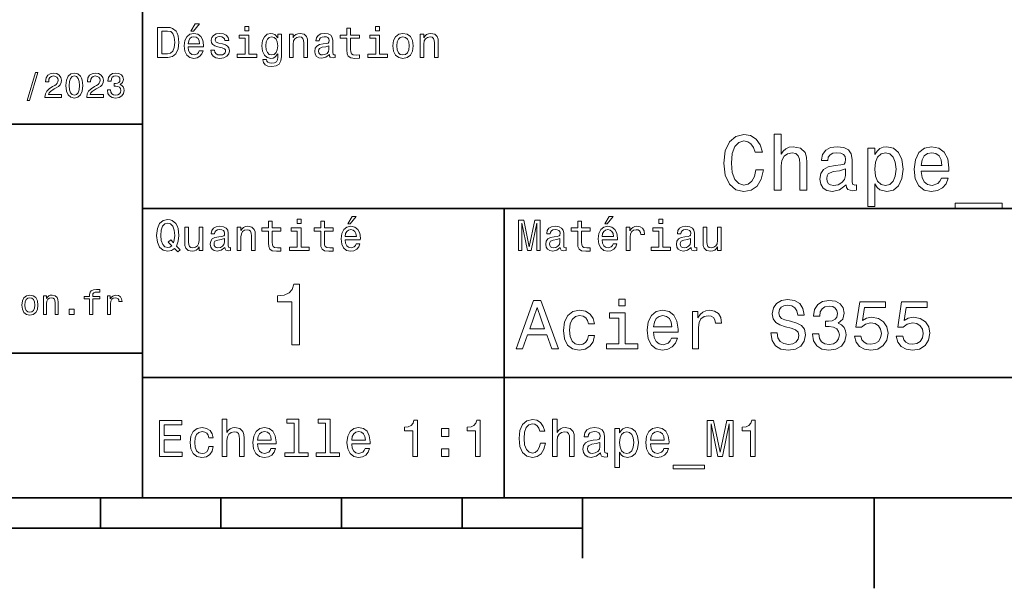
# Model space of a CAD drawing. Extents: x 0 to 296, y 0 to 210.
# Tile 5 of 8: x 152 to 233, y 2 to 50. Entities that reach past the tile are written whole.
import ezdxf

# ---------------------------------------------------------------- set-up
doc = ezdxf.new("R2010")
doc.units = 0

msp = doc.modelspace()

# ---------------------------------------------------------------- linework, layer by layer
at = {"color": 7, "lineweight": 35}
for p, q in [((162, 10), (162, 70)), ((97, 41), (162, 41)), ((162, 34), (287, 34)), ((97, 22), (162, 22)), ((162, 20), (287, 20)), ((10, 10), (287, 10)), ((97, 10), (287, 10)), ((98.5, 7.5), (198.5, 7.5))]:
    msp.add_line(p, q, dxfattribs=at)
at = {"color": 7, "lineweight": 35, "ltscale": 0.35}
msp.add_line((192, 20), (192, 34), dxfattribs=at)
at = {"color": 7, "lineweight": 35, "ltscale": 0.25}
msp.add_line((192, 10), (192, 20), dxfattribs=at)
at = {"color": 7, "lineweight": 35, "ltscale": 0.0625}
for p, q in [((158.5, 10), (158.5, 7.5)), ((168.5, 10), (168.5, 7.5)), ((178.5, 10), (178.5, 7.5)), ((188.5, 10), (188.5, 7.5))]:
    msp.add_line(p, q, dxfattribs=at)
at = {"color": 7, "lineweight": 35, "ltscale": 0.125}
msp.add_line((198.5, 10), (198.5, 5), dxfattribs=at)
at = {"color": 7, "lineweight": 35, "ltscale": 0.1875}
msp.add_line((222.699997, 10), (222.699997, 2.5), dxfattribs=at)
at = {"color": 7, "lineweight": 13}
for points in [[(164.080688, 49.030979), (163.248566, 49.030979), (163.248566, 46.530979), (164.080688, 46.530979), (164.473343, 46.610229), (164.765137, 46.851585), (164.945251, 47.244236), (165.010086, 47.780979), (164.952454, 48.328529), (164.880402, 48.544666), (164.779541, 48.717579), (164.487747, 48.951729), (164.296829, 49.009365)], [(166.004318, 48.728386), (166.216858, 48.728386), (166.717575, 49.340778), (166.364548, 49.340778)], [(170.824203, 49.117435), (170.489197, 49.117435), (170.489197, 48.757202), (170.824203, 48.757202)], [(181.667145, 49.117435), (181.332138, 49.117435), (181.332138, 48.757202), (181.667145, 48.757202)], [(164.055481, 48.731987), (164.329254, 48.677952), (164.516571, 48.512245), (164.628235, 48.216858), (164.664261, 47.780979), (164.624634, 47.359509), (164.51297, 47.064121), (164.322052, 46.887608), (164.055481, 46.829971), (163.583572, 46.829971), (163.583572, 48.731987)], [(165.784576, 47.406338), (167.052597, 47.406338), (167.056198, 47.554035), (166.998566, 47.9683), (166.840057, 48.278099), (166.587891, 48.465416), (166.252884, 48.533859), (165.925079, 48.461815), (165.672913, 48.260086), (165.510803, 47.932278), (165.453171, 47.5), (165.507202, 47.056915), (165.669312, 46.732708), (165.917862, 46.530979), (166.242081, 46.462536), (166.523056, 46.509365), (166.753601, 46.631844), (166.922913, 46.826366), (167.020172, 47.085735), (166.706772, 47.085735), (166.641937, 46.941643), (166.548264, 46.833572), (166.281708, 46.747116), (166.07637, 46.786743), (165.921463, 46.912823), (165.820602, 47.118156), (165.784576, 47.395531)], [(165.784576, 47.672909), (165.824203, 47.921471), (165.921463, 48.105186), (166.069168, 48.216858), (166.263687, 48.256485), (166.454605, 48.216858), (166.60231, 48.105186), (166.692368, 47.921471), (166.724777, 47.672909)], [(168.623199, 47.658501), (168.317001, 47.730545), (168.090057, 47.8134), (168.014404, 47.982708), (168.036026, 48.101585), (168.111664, 48.188038), (168.234146, 48.242073), (168.41066, 48.263687), (168.579971, 48.242073), (168.713257, 48.177231), (168.799713, 48.079971), (168.835739, 47.950287), (169.145538, 47.950287), (169.145538, 47.957493), (169.091492, 48.191643), (168.943802, 48.375359), (168.713257, 48.490635), (168.41066, 48.533859), (168.104462, 48.490635), (167.881119, 48.371758), (167.740631, 48.195244), (167.697403, 47.971901), (167.729828, 47.755764), (167.830688, 47.604465), (167.996399, 47.496399), (168.237747, 47.42075), (168.590775, 47.334293), (168.806915, 47.244236), (168.864548, 47.172188), (168.886169, 47.064121), (168.853745, 46.930836), (168.767288, 46.829971), (168.626801, 46.765129), (168.439484, 46.743515), (168.241348, 46.765129), (168.09726, 46.840778), (168, 46.963257), (167.960373, 47.132565), (167.654175, 47.132565), (167.704605, 46.844379), (167.85231, 46.635445), (168.086456, 46.509365), (168.41066, 46.462536), (168.749283, 46.509365), (168.997833, 46.635445), (169.149139, 46.837173), (169.203171, 47.100143), (169.163544, 47.327087), (169.05188, 47.481987), (168.868149, 47.582851)], [(170.8134, 46.79755), (170.8134, 48.400574), (169.999283, 48.400574), (169.999283, 48.130402), (170.496399, 48.130402), (170.496399, 46.79755), (169.847977, 46.79755), (169.847977, 46.530979), (171.469025, 46.530979), (171.469025, 46.79755)], [(173.518738, 46.617435), (173.518738, 48.465416), (173.216141, 48.465416), (173.216141, 48.152016), (172.967575, 48.4366), (172.816284, 48.508644), (172.646973, 48.533859), (172.340775, 48.461815), (172.103027, 48.260086), (171.94812, 47.935879), (171.894089, 47.5), (171.94812, 47.060516), (172.103027, 46.736309), (172.340775, 46.530979), (172.646973, 46.462536), (172.819885, 46.487751), (172.963974, 46.552593), (173.216141, 46.826366), (173.216141, 46.552593), (173.187317, 46.336456), (173.108063, 46.181557), (172.956772, 46.091499), (172.729828, 46.059078), (172.531708, 46.080692), (172.391205, 46.134727), (172.30835, 46.228386), (172.283142, 46.354465), (171.976944, 46.354465), (171.976944, 46.340057), (172.023773, 46.109509), (172.167862, 45.9366), (172.398407, 45.824928), (172.711823, 45.785301), (173.086456, 45.839336), (173.335022, 45.990635), (173.47551, 46.253601)], [(172.221909, 47.5), (172.254318, 47.820606), (172.351593, 48.058357), (172.502884, 48.198845), (172.704605, 48.249279), (172.917145, 48.198845), (173.075653, 48.058357), (173.172913, 47.820606), (173.208939, 47.5), (173.172913, 47.172188), (173.075653, 46.938038), (172.917145, 46.793949), (172.704605, 46.747116), (172.502884, 46.793949), (172.351593, 46.938038), (172.254318, 47.175793)], [(174.181549, 46.530979), (174.498566, 46.530979), (174.498566, 47.647694), (174.530975, 47.903458), (174.635452, 48.090778), (174.797546, 48.206051), (175.013687, 48.249279), (175.1866, 48.213257), (175.294662, 48.115993), (175.348709, 47.953888), (175.366714, 47.737751), (175.366714, 46.530979), (175.683716, 46.530979), (175.683716, 47.802593), (175.669312, 48.058357), (175.604462, 48.270893), (175.391937, 48.465416), (175.060516, 48.533859), (174.876801, 48.508644), (174.721909, 48.440201), (174.588623, 48.324928), (174.484146, 48.170029), (174.484146, 48.465416), (174.181549, 48.465416)], [(177.499283, 46.783142), (177.499283, 46.772335), (177.517288, 46.649857), (177.57132, 46.5634), (177.798264, 46.494957), (177.974777, 46.523773), (177.974777, 46.76873), (177.899139, 46.757923), (177.798264, 46.804756), (177.780258, 46.948845), (177.780258, 47.950287), (177.73703, 48.206051), (177.610947, 48.386166), (177.391205, 48.494236), (177.081406, 48.533859), (176.778824, 48.490635), (176.555481, 48.368156), (176.414978, 48.177231), (176.368149, 47.925072), (176.368149, 47.903458), (176.65274, 47.903458), (176.677948, 48.054756), (176.757202, 48.162823), (176.886887, 48.227665), (177.070602, 48.25288), (177.247116, 48.234871), (177.373199, 48.180836), (177.448853, 48.087173), (177.47406, 47.957493), (177.459656, 47.806194), (177.402023, 47.730545), (177.257919, 47.694523), (176.987747, 47.665707), (176.677948, 47.600864), (176.458206, 47.485592), (176.328537, 47.305473), (176.28891, 47.038906), (176.324921, 46.801151), (176.4366, 46.624638), (176.616714, 46.512966), (176.86528, 46.473343), (177.200287, 46.548992)], [(178.943802, 48.130402), (178.943802, 47.161381), (178.965424, 46.84798), (179.066284, 46.631844), (179.268005, 46.505764), (179.610229, 46.462536), (179.984863, 46.480545), (179.984863, 46.754322), (179.71109, 46.732708), (179.46254, 46.761528), (179.329254, 46.851585), (179.271606, 47.00288), (179.260803, 47.215416), (179.260803, 48.130402), (179.984863, 48.130402), (179.984863, 48.400574), (179.260803, 48.400574), (179.260803, 48.966137), (178.943802, 48.966137), (178.943802, 48.400574), (178.396255, 48.400574), (178.396255, 48.130402)], [(181.656342, 46.79755), (181.656342, 48.400574), (180.842224, 48.400574), (180.842224, 48.130402), (181.33934, 48.130402), (181.33934, 46.79755), (180.690918, 46.79755), (180.690918, 46.530979), (182.311966, 46.530979), (182.311966, 46.79755)], [(182.762253, 47.496399), (182.819885, 47.056915), (182.985596, 46.732708), (183.248566, 46.530979), (183.601593, 46.462536), (183.951004, 46.530979), (184.213974, 46.729107), (184.379684, 47.053314), (184.440918, 47.496399), (184.379684, 47.935879), (184.213974, 48.263687), (183.951004, 48.461815), (183.601593, 48.533859), (183.248566, 48.461815), (182.985596, 48.260086), (182.819885, 47.935879)], [(183.086456, 47.5), (183.118881, 47.824207), (183.219742, 48.058357), (183.381851, 48.20245), (183.601593, 48.25288), (183.817719, 48.20245), (183.979828, 48.061958), (184.080688, 47.824207), (184.116714, 47.5), (184.080688, 47.172188), (183.979828, 46.934437), (183.817719, 46.790344), (183.601593, 46.743515), (183.381851, 46.790344), (183.219742, 46.934437), (183.118881, 47.172188)], [(185.024506, 46.530979), (185.341492, 46.530979), (185.341492, 47.647694), (185.373917, 47.903458), (185.478394, 48.090778), (185.640488, 48.206051), (185.856628, 48.249279), (186.029541, 48.213257), (186.137604, 48.115993), (186.19165, 47.953888), (186.209656, 47.737751), (186.209656, 46.530979), (186.526657, 46.530979), (186.526657, 47.802593), (186.512253, 48.058357), (186.447403, 48.270893), (186.234879, 48.465416), (185.903458, 48.533859), (185.719742, 48.508644), (185.56485, 48.440201), (185.431564, 48.324928), (185.327087, 48.170029), (185.327087, 48.465416), (185.024506, 48.465416)], [(177.463257, 47.208214), (177.420029, 47.020893), (177.304749, 46.876801), (177.131851, 46.783142), (176.919312, 46.750721), (176.782425, 46.76873), (176.68515, 46.826366), (176.623917, 46.927231), (176.605911, 47.067722), (176.620316, 47.193802), (176.677948, 47.283859), (176.908508, 47.384727), (177.200287, 47.427952), (177.463257, 47.514408)], [(152.417877, 42.956772), (152.616714, 42.956772), (153.314133, 45.279541), (153.112396, 45.279541)], [(153.899139, 43.224785), (155.273773, 43.224785), (155.273773, 43.472622), (154.187317, 43.472622), (154.247849, 43.60807), (154.351593, 43.720463), (154.671478, 43.925072), (154.841507, 44.011528), (155.031708, 44.135448), (155.167145, 44.279541), (155.244965, 44.44957), (155.273773, 44.642651), (155.224792, 44.884727), (155.08934, 45.074928), (154.881851, 45.195965), (154.613831, 45.239193), (154.337173, 45.190201), (154.126801, 45.054756), (153.991364, 44.838619), (153.945251, 44.553314), (153.945251, 44.51297), (154.207504, 44.51297), (154.207504, 44.536022), (154.233429, 44.731991), (154.311249, 44.876083), (154.435165, 44.9683), (154.599426, 45), (154.766571, 44.971184), (154.890488, 44.899136), (154.971191, 44.786743), (155, 44.645535), (154.979828, 44.51297), (154.925079, 44.400578), (154.832855, 44.302593), (154.706055, 44.216141), (154.536026, 44.12392), (154.253601, 43.945248), (154.054764, 43.755043), (153.9366, 43.524498), (153.899139, 43.233429)], [(155.642654, 44.201729), (155.685883, 43.749279), (155.821335, 43.426514), (156.037476, 43.230549), (156.337173, 43.167149), (156.634003, 43.230549), (156.850143, 43.426514), (156.982712, 43.749279), (157.028824, 44.201729), (156.982712, 44.651299), (156.927963, 44.829971), (156.850143, 44.976948), (156.634003, 45.172913), (156.337173, 45.239193), (156.037476, 45.172913), (155.821335, 44.974064), (155.685883, 44.651299)], [(155.919312, 44.201729), (155.942368, 44.550434), (156.01442, 44.801155), (156.144104, 44.948128), (156.337173, 45), (156.527374, 44.948128), (156.657059, 44.801155), (156.729111, 44.550434), (156.752167, 44.201729), (156.729111, 43.850143), (156.657059, 43.599426), (156.527374, 43.45245), (156.337173, 43.403458), (156.144104, 43.45245), (156.01442, 43.599426), (155.942368, 43.850143)], [(157.368881, 43.224785), (158.743515, 43.224785), (158.743515, 43.472622), (157.657059, 43.472622), (157.71759, 43.60807), (157.821335, 43.720463), (158.14122, 43.925072), (158.311249, 44.011528), (158.50145, 44.135448), (158.636887, 44.279541), (158.714706, 44.44957), (158.743515, 44.642651), (158.694534, 44.884727), (158.559082, 45.074928), (158.351593, 45.195965), (158.083572, 45.239193), (157.806915, 45.190201), (157.596542, 45.054756), (157.461105, 44.838619), (157.414993, 44.553314), (157.414993, 44.51297), (157.677231, 44.51297), (157.677231, 44.536022), (157.703171, 44.731991), (157.780991, 44.876083), (157.904907, 44.9683), (158.069168, 45), (158.236313, 44.971184), (158.360229, 44.899136), (158.440918, 44.786743), (158.469742, 44.645535), (158.44957, 44.51297), (158.394821, 44.400578), (158.302597, 44.302593), (158.175797, 44.216141), (158.005768, 44.12392), (157.723343, 43.945248), (157.524506, 43.755043), (157.406342, 43.524498), (157.368881, 43.233429)], [(159.080688, 43.853027), (159.080688, 43.832855), (159.126801, 43.556198), (159.262253, 43.348705), (159.47551, 43.216141), (159.757935, 43.167149), (160.057648, 43.216141), (160.282425, 43.342941), (160.426514, 43.54467), (160.478394, 43.804035), (160.455338, 43.974064), (160.391937, 44.112392), (160.288193, 44.219021), (160.149857, 44.296829), (160.337173, 44.45245), (160.403458, 44.700291), (160.360229, 44.925072), (160.236313, 45.0951), (160.034592, 45.201729), (159.757935, 45.239193), (159.498566, 45.193085), (159.299713, 45.066284), (159.170029, 44.864555), (159.126801, 44.596542), (159.126801, 44.57637), (159.383286, 44.57637), (159.406342, 44.760807), (159.481277, 44.893372), (159.60231, 44.974064), (159.772339, 45.002884), (159.922195, 44.979828), (160.031708, 44.919308), (160.097992, 44.821327), (160.123917, 44.688763), (160.097992, 44.54755), (160.028824, 44.45245), (159.907776, 44.394814), (159.743515, 44.377522), (159.631134, 44.380405), (159.631134, 44.15274), (159.772339, 44.158501), (159.953888, 44.132565), (160.08934, 44.0634), (160.170029, 43.951008), (160.198853, 43.804035), (160.167145, 43.63689), (160.083572, 43.51297), (159.951019, 43.435158), (159.775223, 43.409222), (159.593658, 43.438042), (159.46109, 43.524498), (159.377533, 43.662827), (159.345825, 43.853027)], [(212.888336, 37.203171), (212.758652, 36.658501), (212.544678, 36.269451), (212.246399, 36.029537), (211.896255, 35.951729), (211.474792, 36.068443), (211.144089, 36.418587), (210.92363, 36.989193), (210.85231, 37.780258), (210.92363, 38.564842), (211.137604, 39.14193), (211.468307, 39.492073), (211.896255, 39.615273), (212.207489, 39.55043), (212.473343, 39.368874), (212.680832, 39.077087), (212.823486, 38.675072), (213.439484, 38.675072), (213.244965, 39.291065), (212.907776, 39.757923), (212.447403, 40.049709), (211.896255, 40.153458), (211.208939, 39.991352), (210.683716, 39.537464), (210.346542, 38.791786), (210.229828, 37.780258), (210.346542, 36.76873), (210.683716, 36.023052), (211.208939, 35.562679), (211.896255, 35.407059), (212.499283, 35.530258), (212.985596, 35.873917), (213.329254, 36.438038), (213.510803, 37.203171)], [(214.399139, 35.530258), (214.969742, 35.530258), (214.969742, 37.540344), (215.028107, 38.000721), (215.216141, 38.337894), (215.507935, 38.545387), (215.896973, 38.623199), (216.208221, 38.558357), (216.40274, 38.383286), (216.5, 38.091499), (216.532425, 37.70245), (216.532425, 35.530258), (217.103027, 35.530258), (217.103027, 37.819164), (217.077087, 38.279537), (216.960373, 38.662102), (216.57782, 39.012245), (215.981277, 39.135445), (215.657059, 39.090057), (215.37825, 38.966858), (215.144821, 38.772331), (214.969742, 38.506485), (214.969742, 40.185879), (214.399139, 40.185879)], [(220.371033, 35.98415), (220.371033, 35.964695), (220.403458, 35.744236), (220.500717, 35.588615), (220.909225, 35.465416), (221.226944, 35.517288), (221.226944, 35.958214), (221.090775, 35.938759), (220.909225, 36.023052), (220.876801, 36.282421), (220.876801, 38.085014), (220.798996, 38.545387), (220.572052, 38.869595), (220.176514, 39.064121), (219.618881, 39.135445), (219.074203, 39.057636), (218.672195, 38.837173), (218.419312, 38.493515), (218.335022, 38.039623), (218.335022, 38.000721), (218.84726, 38.000721), (218.892654, 38.273052), (219.035309, 38.467579), (219.268738, 38.584293), (219.599426, 38.629681), (219.917145, 38.59726), (220.144089, 38.5), (220.280258, 38.331409), (220.325653, 38.09798), (220.299713, 37.825645), (220.195969, 37.68948), (219.9366, 37.624638), (219.450287, 37.572765), (218.892654, 37.456051), (218.497116, 37.248558), (218.263687, 36.924351), (218.192368, 36.444523), (218.257202, 36.016571), (218.458221, 35.698845), (218.782425, 35.497837), (219.229828, 35.426514), (219.832855, 35.562679)], [(222.744232, 38.474064), (222.744232, 39.012245), (222.17363, 39.012245), (222.17363, 34.181557), (222.744232, 34.181557), (222.744232, 36.061958), (222.945251, 35.757202), (223.172195, 35.556194), (223.742798, 35.407059), (224.28746, 35.530258), (224.715424, 35.899857), (224.994232, 36.483429), (225.097992, 37.274494), (224.994232, 38.059078), (224.715424, 38.642651), (224.28746, 39.005764), (223.742798, 39.135445), (223.431564, 39.096542), (223.16571, 38.973343), (222.938766, 38.76585)], [(223.645538, 35.919308), (223.26297, 36.003601), (222.984146, 36.262966), (222.809082, 36.684437), (222.750717, 37.274494), (222.809082, 37.858067), (222.984146, 38.279537), (223.26297, 38.532421), (223.645538, 38.623199), (223.995682, 38.532421), (224.274506, 38.273052), (224.44957, 37.851585), (224.514404, 37.274494), (224.44957, 36.690922), (224.274506, 36.262966), (223.995682, 36.003601)], [(226.608795, 37.105907), (228.891205, 37.105907), (228.897705, 37.371758), (228.793945, 38.117435), (228.508652, 38.675072), (228.054764, 39.012245), (227.451736, 39.135445), (226.861679, 39.005764), (226.407776, 38.642651), (226.115997, 38.052593), (226.012253, 37.274494), (226.109512, 36.476944), (226.401306, 35.893372), (226.848709, 35.530258), (227.432281, 35.407059), (227.938049, 35.491352), (228.353027, 35.711815), (228.657776, 36.061958), (228.832855, 36.528816), (228.268738, 36.528816), (228.152023, 36.269451), (227.983429, 36.074928), (227.503601, 35.919308), (227.134003, 35.990631), (226.855194, 36.217579), (226.67363, 36.587173), (226.608795, 37.086452)], [(226.608795, 37.585735), (226.680115, 38.033138), (226.855194, 38.363831), (227.121033, 38.564842), (227.471191, 38.636166), (227.81485, 38.564842), (228.080688, 38.363831), (228.242798, 38.033138), (228.301147, 37.585735)], [(220.306198, 36.749279), (220.228394, 36.412102), (220.020889, 36.152737), (219.709656, 35.98415), (219.327087, 35.925793), (219.080688, 35.958214), (218.905624, 36.061958), (218.795395, 36.243515), (218.76297, 36.496395), (218.78891, 36.723343), (218.892654, 36.885445), (219.307632, 37.067001), (219.832855, 37.14481), (220.306198, 37.30043)], [(229.403458, 34.453888), (229.403458, 34), (233.306915, 34), (233.306915, 34.453888)], [(164.642654, 30.685879), (164.916428, 30.401297), (165.107346, 30.592218), (164.811966, 30.894812), (164.963257, 31.305475), (165.010086, 31.780979), (164.941635, 32.339336), (164.862396, 32.56628), (164.757919, 32.753601), (164.46254, 33.009365), (164.282425, 33.074207), (164.08429, 33.099422), (163.702454, 33.009365), (163.41066, 32.757202), (163.223343, 32.342937), (163.158508, 31.780979), (163.223343, 31.219019), (163.407059, 30.804754), (163.698853, 30.54899), (164.08429, 30.462536), (164.39769, 30.520172)], [(164.41571, 30.916426), (164.260803, 30.801151), (164.08429, 30.765129), (163.850143, 30.829971), (163.666428, 31.024494), (163.543945, 31.341497), (163.504318, 31.780979), (163.543945, 32.216858), (163.662827, 32.537464), (163.846542, 32.731987), (164.08429, 32.80043), (164.318451, 32.731987), (164.502167, 32.533859), (164.621033, 32.213257), (164.664261, 31.780979), (164.631851, 31.40634), (164.5634, 31.150576), (164.329254, 31.395533), (164.13472, 31.211815)], [(172.438034, 32.130402), (172.438034, 31.161383), (172.459656, 30.847982), (172.560516, 30.631844), (172.762253, 30.505762), (173.104462, 30.462536), (173.479111, 30.480547), (173.479111, 30.754322), (173.205338, 30.732708), (172.956772, 30.761526), (172.823486, 30.851583), (172.765854, 31.002882), (172.755035, 31.215418), (172.755035, 32.130402), (173.479111, 32.130402), (173.479111, 32.400574), (172.755035, 32.400574), (172.755035, 32.966137), (172.438034, 32.966137), (172.438034, 32.400574), (171.890488, 32.400574), (171.890488, 32.130402)], [(175.161377, 33.117435), (174.82637, 33.117435), (174.82637, 32.757202), (175.161377, 32.757202)], [(176.775223, 32.130402), (176.775223, 31.161383), (176.796829, 30.847982), (176.89769, 30.631844), (177.099426, 30.505762), (177.44165, 30.462536), (177.816284, 30.480547), (177.816284, 30.754322), (177.542511, 30.732708), (177.293945, 30.761526), (177.16066, 30.851583), (177.103027, 31.002882), (177.092224, 31.215418), (177.092224, 32.130402), (177.816284, 32.130402), (177.816284, 32.400574), (177.092224, 32.400574), (177.092224, 32.966137), (176.775223, 32.966137), (176.775223, 32.400574), (176.227661, 32.400574), (176.227661, 32.130402)], [(179.015854, 32.728386), (179.228394, 32.728386), (179.729111, 33.340778), (179.376083, 33.340778)], [(193.183716, 30.530979), (193.46109, 30.530979), (193.46109, 32.80043), (193.929398, 30.530979), (194.239197, 30.530979), (194.703888, 32.80043), (194.703888, 30.530979), (194.984863, 30.530979), (194.984863, 33.030979), (194.545395, 33.030979), (194.08429, 30.826368), (193.626801, 33.030979), (193.183716, 33.030979)], [(198.100861, 32.130402), (198.100861, 31.161383), (198.122482, 30.847982), (198.223343, 30.631844), (198.425079, 30.505762), (198.767288, 30.462536), (199.141937, 30.480547), (199.141937, 30.754322), (198.868149, 30.732708), (198.619598, 30.761526), (198.486313, 30.851583), (198.42868, 31.002882), (198.417862, 31.215418), (198.417862, 32.130402), (199.141937, 32.130402), (199.141937, 32.400574), (198.417862, 32.400574), (198.417862, 32.966137), (198.100861, 32.966137), (198.100861, 32.400574), (197.553314, 32.400574), (197.553314, 32.130402)], [(200.341492, 32.728386), (200.554031, 32.728386), (201.054749, 33.340778), (200.701736, 33.340778)], [(205.161377, 33.117435), (204.82637, 33.117435), (204.82637, 32.757202), (205.161377, 32.757202)], [(166.998566, 32.465416), (166.681549, 32.465416), (166.681549, 31.348703), (166.645538, 31.089336), (166.541061, 30.902016), (166.378967, 30.786743), (166.166428, 30.750719), (165.997116, 30.779539), (165.889053, 30.865993), (165.827805, 31.013687), (165.8134, 31.222622), (165.8134, 32.465416), (165.496399, 32.465416), (165.496399, 31.193804), (165.507202, 30.93804), (165.575653, 30.725504), (165.784576, 30.530979), (166.119598, 30.462536), (166.299713, 30.487751), (166.454605, 30.552593), (166.587891, 30.664265), (166.695969, 30.826368), (166.695969, 30.530979), (166.998566, 30.530979)], [(168.824921, 30.78314), (168.824921, 30.772333), (168.842941, 30.649855), (168.896973, 30.5634), (169.123917, 30.494957), (169.30043, 30.523775), (169.30043, 30.768732), (169.224777, 30.757925), (169.123917, 30.804754), (169.105911, 30.948847), (169.105911, 31.950287), (169.062683, 32.206051), (168.9366, 32.386166), (168.716858, 32.494236), (168.407059, 32.533859), (168.104462, 32.490635), (167.881119, 32.368156), (167.740631, 32.177231), (167.693802, 31.925072), (167.693802, 31.903458), (167.978394, 31.903458), (168.003601, 32.054756), (168.082855, 32.162823), (168.21254, 32.227665), (168.396255, 32.25288), (168.572769, 32.234871), (168.698853, 32.180836), (168.77449, 32.087173), (168.799713, 31.957493), (168.785309, 31.806194), (168.727661, 31.730547), (168.583572, 31.694523), (168.3134, 31.665705), (168.003601, 31.600864), (167.783859, 31.48559), (167.654175, 31.305475), (167.614548, 31.038904), (167.650574, 30.801151), (167.762253, 30.62464), (167.942368, 30.512968), (168.190918, 30.473343), (168.52594, 30.54899)], [(169.844376, 30.530979), (170.161377, 30.530979), (170.161377, 31.647694), (170.193802, 31.903458), (170.298279, 32.090778), (170.460373, 32.206051), (170.676514, 32.249279), (170.849426, 32.213257), (170.957489, 32.115993), (171.011536, 31.95389), (171.029541, 31.737751), (171.029541, 30.530979), (171.346542, 30.530979), (171.346542, 31.802593), (171.332138, 32.058357), (171.267288, 32.270893), (171.054749, 32.465416), (170.723343, 32.533859), (170.539627, 32.508644), (170.38472, 32.440201), (170.251434, 32.324928), (170.146973, 32.170029), (170.146973, 32.465416), (169.844376, 32.465416)], [(175.150574, 30.79755), (175.150574, 32.400574), (174.336456, 32.400574), (174.336456, 32.130402), (174.833572, 32.130402), (174.833572, 30.79755), (174.185165, 30.79755), (174.185165, 30.530979), (175.806198, 30.530979), (175.806198, 30.79755)], [(178.796112, 31.40634), (180.064117, 31.40634), (180.067719, 31.554033), (180.010086, 31.9683), (179.851593, 32.278099), (179.599426, 32.465416), (179.264404, 32.533859), (178.9366, 32.461815), (178.684433, 32.260086), (178.522339, 31.932276), (178.464691, 31.5), (178.518738, 31.056915), (178.680832, 30.732708), (178.929398, 30.530979), (179.253601, 30.462536), (179.534576, 30.509365), (179.765137, 30.631844), (179.934433, 30.826368), (180.031708, 31.085733), (179.718292, 31.085733), (179.653458, 30.941643), (179.559799, 30.833572), (179.293228, 30.747118), (179.087891, 30.786743), (178.932999, 30.912823), (178.832138, 31.118155), (178.796112, 31.395533)], [(178.796112, 31.672911), (178.835739, 31.921469), (178.932999, 32.105186), (179.080688, 32.216858), (179.275208, 32.256485), (179.466141, 32.216858), (179.613831, 32.105186), (179.703888, 31.921469), (179.736313, 31.672911)], [(196.656342, 30.78314), (196.656342, 30.772333), (196.674347, 30.649855), (196.728394, 30.5634), (196.955338, 30.494957), (197.131851, 30.523775), (197.131851, 30.768732), (197.056198, 30.757925), (196.955338, 30.804754), (196.937317, 30.948847), (196.937317, 31.950287), (196.894089, 32.206051), (196.768005, 32.386166), (196.548264, 32.494236), (196.23848, 32.533859), (195.935883, 32.490635), (195.71254, 32.368156), (195.572052, 32.177231), (195.525223, 31.925072), (195.525223, 31.903458), (195.809799, 31.903458), (195.835022, 32.054756), (195.914261, 32.162823), (196.043945, 32.227665), (196.227661, 32.25288), (196.404175, 32.234871), (196.530258, 32.180836), (196.605911, 32.087173), (196.631119, 31.957493), (196.616714, 31.806194), (196.559082, 31.730547), (196.414978, 31.694523), (196.144806, 31.665705), (195.835022, 31.600864), (195.61528, 31.48559), (195.485596, 31.305475), (195.445969, 31.038904), (195.481995, 30.801151), (195.593658, 30.62464), (195.773773, 30.512968), (196.022339, 30.473343), (196.357346, 30.54899)], [(200.121765, 31.40634), (201.389771, 31.40634), (201.393372, 31.554033), (201.335739, 31.9683), (201.177231, 32.278099), (200.925079, 32.465416), (200.590057, 32.533859), (200.262253, 32.461815), (200.010086, 32.260086), (199.847977, 31.932276), (199.790344, 31.5), (199.844376, 31.056915), (200.006485, 30.732708), (200.255051, 30.530979), (200.579254, 30.462536), (200.860229, 30.509365), (201.090775, 30.631844), (201.260086, 30.826368), (201.357346, 31.085733), (201.043945, 31.085733), (200.979111, 30.941643), (200.885452, 30.833572), (200.618881, 30.747118), (200.413544, 30.786743), (200.258652, 30.912823), (200.157776, 31.118155), (200.121765, 31.395533)], [(200.121765, 31.672911), (200.161377, 31.921469), (200.258652, 32.105186), (200.406342, 32.216858), (200.600861, 32.256485), (200.791794, 32.216858), (200.939484, 32.105186), (201.029541, 31.921469), (201.061966, 31.672911)], [(202.131851, 30.530979), (202.448853, 30.530979), (202.448853, 31.636887), (202.481262, 31.903458), (202.578537, 32.094379), (202.73703, 32.209652), (202.94957, 32.249279), (203.108063, 32.224064), (203.226944, 32.152016), (203.298996, 32.029537), (203.324203, 31.863832), (203.644806, 31.863832), (203.601593, 32.155621), (203.482712, 32.364552), (203.284576, 32.490635), (203.014404, 32.533859), (202.830688, 32.505043), (202.672195, 32.432995), (202.531708, 32.310516), (202.420029, 32.144814), (202.420029, 32.465416), (202.131851, 32.465416)], [(205.150574, 30.79755), (205.150574, 32.400574), (204.336456, 32.400574), (204.336456, 32.130402), (204.833572, 32.130402), (204.833572, 30.79755), (204.185165, 30.79755), (204.185165, 30.530979), (205.806198, 30.530979), (205.806198, 30.79755)], [(207.499283, 30.78314), (207.499283, 30.772333), (207.517288, 30.649855), (207.57132, 30.5634), (207.798264, 30.494957), (207.974777, 30.523775), (207.974777, 30.768732), (207.899139, 30.757925), (207.798264, 30.804754), (207.780258, 30.948847), (207.780258, 31.950287), (207.73703, 32.206051), (207.610947, 32.386166), (207.391205, 32.494236), (207.081406, 32.533859), (206.778824, 32.490635), (206.555481, 32.368156), (206.414978, 32.177231), (206.368149, 31.925072), (206.368149, 31.903458), (206.65274, 31.903458), (206.677948, 32.054756), (206.757202, 32.162823), (206.886887, 32.227665), (207.070602, 32.25288), (207.247116, 32.234871), (207.373199, 32.180836), (207.448853, 32.087173), (207.47406, 31.957493), (207.459656, 31.806194), (207.402023, 31.730547), (207.257919, 31.694523), (206.987747, 31.665705), (206.677948, 31.600864), (206.458206, 31.48559), (206.328537, 31.305475), (206.28891, 31.038904), (206.324921, 30.801151), (206.4366, 30.62464), (206.616714, 30.512968), (206.86528, 30.473343), (207.200287, 30.54899)], [(210.010086, 32.465416), (209.693085, 32.465416), (209.693085, 31.348703), (209.657059, 31.089336), (209.552597, 30.902016), (209.390488, 30.786743), (209.177948, 30.750719), (209.008636, 30.779539), (208.900574, 30.865993), (208.83934, 31.013687), (208.824921, 31.222622), (208.824921, 32.465416), (208.507919, 32.465416), (208.507919, 31.193804), (208.518738, 30.93804), (208.587173, 30.725504), (208.796112, 30.530979), (209.131119, 30.462536), (209.311234, 30.487751), (209.466141, 30.552593), (209.599426, 30.664265), (209.707489, 30.826368), (209.707489, 30.530979), (210.010086, 30.530979)], [(168.78891, 31.208212), (168.745682, 31.020893), (168.630402, 30.876801), (168.457489, 30.78314), (168.244965, 30.750719), (168.108063, 30.768732), (168.010803, 30.826368), (167.94957, 30.927233), (167.931549, 31.067722), (167.945969, 31.193804), (168.003601, 31.283861), (168.234146, 31.384726), (168.52594, 31.427954), (168.78891, 31.514408)], [(196.620316, 31.208212), (196.577087, 31.020893), (196.461823, 30.876801), (196.28891, 30.78314), (196.07637, 30.750719), (195.939484, 30.768732), (195.842224, 30.826368), (195.780975, 30.927233), (195.76297, 31.067722), (195.777374, 31.193804), (195.835022, 31.283861), (196.065567, 31.384726), (196.357346, 31.427954), (196.620316, 31.514408)], [(207.463257, 31.208212), (207.420029, 31.020893), (207.304749, 30.876801), (207.131851, 30.78314), (206.919312, 30.750719), (206.782425, 30.768732), (206.68515, 30.826368), (206.623917, 30.927233), (206.605911, 31.067722), (206.620316, 31.193804), (206.677948, 31.283861), (206.908508, 31.384726), (207.200287, 31.427954), (207.463257, 31.514408)], [(157.608078, 26.504324), (157.608078, 25.224785), (157.861679, 25.224785), (157.861679, 26.504324), (158.438049, 26.504324), (158.438049, 26.720463), (157.861679, 26.720463), (157.861679, 26.815563), (157.881851, 26.930836), (157.948135, 27.008646), (158.060532, 27.054756), (158.221924, 27.072046), (158.438049, 27.06052), (158.438049, 27.279539), (158.164276, 27.293949), (157.916443, 27.268013), (157.74353, 27.190203), (157.639786, 27.054756), (157.608078, 26.861671), (157.608078, 26.720463), (157.144104, 26.720463), (157.144104, 26.504324)], [(174.370316, 22.700289), (175.025925, 22.700289), (175.025925, 27.736313), (174.536011, 27.736313), (174.406326, 27.296831), (174.146973, 27.001442), (173.750717, 26.828531), (173.203171, 26.770893), (173.203171, 26.259367), (174.370316, 26.259367)], [(151.976959, 25.99712), (152.023071, 25.645535), (152.15564, 25.386168), (152.365997, 25.224785), (152.648422, 25.170031), (152.927963, 25.224785), (153.138336, 25.383286), (153.270905, 25.642653), (153.319901, 25.99712), (153.270905, 26.348703), (153.138336, 26.610952), (152.927963, 26.769453), (152.648422, 26.827091), (152.365997, 26.769453), (152.15564, 26.60807), (152.023071, 26.348703)], [(152.236328, 26), (152.262268, 26.259367), (152.342957, 26.446688), (152.472626, 26.56196), (152.648422, 26.602306), (152.821335, 26.56196), (152.951019, 26.449568), (153.031708, 26.259367), (153.060532, 26), (153.031708, 25.737753), (152.951019, 25.547552), (152.821335, 25.432278), (152.648422, 25.394814), (152.472626, 25.432278), (152.342957, 25.547552), (152.262268, 25.737753)], [(153.786758, 25.224785), (154.040359, 25.224785), (154.040359, 26.118156), (154.066299, 26.322767), (154.149872, 26.472624), (154.279541, 26.564842), (154.452454, 26.599424), (154.59079, 26.570606), (154.677246, 26.492796), (154.720474, 26.363113), (154.734879, 26.190203), (154.734879, 25.224785), (154.98848, 25.224785), (154.98848, 26.242077), (154.976959, 26.446688), (154.925079, 26.616716), (154.755051, 26.772335), (154.489929, 26.827091), (154.342957, 26.806917), (154.219025, 26.752163), (154.112396, 26.659943), (154.028839, 26.536024), (154.028839, 26.772335), (153.786758, 26.772335)], [(159.086472, 25.224785), (159.340073, 25.224785), (159.340073, 26.10951), (159.366013, 26.322767), (159.443817, 26.475506), (159.570618, 26.567724), (159.740646, 26.599424), (159.867447, 26.579252), (159.962555, 26.521614), (160.020187, 26.423632), (160.040359, 26.291067), (160.296844, 26.291067), (160.262268, 26.524496), (160.16716, 26.691643), (160.008667, 26.792507), (159.792511, 26.827091), (159.645538, 26.804035), (159.518738, 26.746399), (159.406357, 26.648417), (159.317017, 26.515852), (159.317017, 26.772335), (159.086472, 26.772335)], [(192.982712, 22.360231), (193.51297, 22.360231), (193.933716, 23.536024), (195.530258, 23.536024), (195.951004, 22.360231), (196.492798, 22.360231), (195.028824, 26.365995), (194.440918, 26.365995)], [(202.048996, 26.49856), (201.51297, 26.49856), (201.51297, 25.922192), (202.048996, 25.922192)], [(214.642654, 23.680117), (214.118149, 23.680117), (214.233429, 23.069164), (214.521606, 22.619596), (214.965424, 22.348703), (215.564835, 22.250721), (216.158508, 22.342941), (216.60231, 22.596542), (216.88472, 22.994238), (216.988464, 23.518732), (216.902023, 23.991356), (216.659943, 24.296831), (216.268005, 24.49856), (215.743515, 24.648417), (215.293945, 24.757925), (215, 24.884727), (214.832855, 25.069164), (214.780975, 25.357349), (214.832855, 25.616714), (214.982712, 25.812681), (215.213257, 25.945246), (215.530258, 25.991356), (215.853027, 25.933718), (216.106628, 25.778099), (216.273773, 25.518732), (216.354462, 25.167149), (216.878967, 25.167149), (216.878967, 25.178675), (216.786743, 25.720463), (216.515854, 26.12392), (216.08934, 26.377522), (215.51297, 26.463978), (214.994232, 26.377522), (214.590775, 26.135448), (214.331406, 25.760807), (214.239197, 25.276657), (214.314117, 24.844381), (214.533142, 24.550434), (214.878967, 24.354467), (215.351593, 24.204613), (215.818451, 24.072046), (216.170029, 23.945246), (216.383286, 23.760807), (216.458206, 23.461096), (216.389053, 23.155621), (216.210373, 22.925074), (215.939484, 22.780981), (215.587891, 22.734871), (215.195969, 22.798271), (214.896255, 22.98271), (214.706055, 23.282421)], [(217.570602, 23.616716), (217.570602, 23.57637), (217.662827, 23.023056), (217.933716, 22.60807), (218.360229, 22.342941), (218.925079, 22.244957), (219.52449, 22.342941), (219.97406, 22.596542), (220.262253, 23), (220.365997, 23.518732), (220.319885, 23.858791), (220.193085, 24.135448), (219.985596, 24.348703), (219.708939, 24.504324), (220.083572, 24.815563), (220.216141, 25.311239), (220.129684, 25.760807), (219.881836, 26.100864), (219.478378, 26.314121), (218.925079, 26.38905), (218.406342, 26.296831), (218.008636, 26.043228), (217.749283, 25.639771), (217.662827, 25.103746), (217.662827, 25.063402), (218.175797, 25.063402), (218.221893, 25.432278), (218.371765, 25.697407), (218.613831, 25.858791), (218.953888, 25.916428), (219.253601, 25.870317), (219.472626, 25.749281), (219.605194, 25.553314), (219.657059, 25.288185), (219.605194, 25.005764), (219.466858, 24.815563), (219.224777, 24.700289), (218.896255, 24.665707), (218.671463, 24.671471), (218.671463, 24.216139), (218.953888, 24.227667), (219.317001, 24.175793), (219.587891, 24.037464), (219.749283, 23.812681), (219.806915, 23.518732), (219.743515, 23.184439), (219.57637, 22.9366), (219.311234, 22.780981), (218.959656, 22.729107), (218.596542, 22.786745), (218.331406, 22.959656), (218.164261, 23.236313), (218.100861, 23.616716)], [(221.0634, 23.40346), (221.190201, 22.930836), (221.472626, 22.56196), (221.887604, 22.331413), (222.417862, 22.244957), (223, 22.348703), (223.455322, 22.631124), (223.743515, 23.080692), (223.853027, 23.657061), (223.755035, 24.193085), (223.478378, 24.613834), (223.046112, 24.884727), (222.48703, 24.98271), (222.054749, 24.913546), (221.720459, 24.723343), (221.881836, 25.801153), (223.634003, 25.801153), (223.634003, 26.273777), (221.495682, 26.273777), (221.17868, 24.152739), (221.639771, 24.152739), (221.97406, 24.423632), (222.400574, 24.521614), (222.769455, 24.458214), (223.051865, 24.273777), (223.230545, 23.991356), (223.293945, 23.628242), (223.230545, 23.265131), (223.046112, 22.98271), (222.763687, 22.804035), (222.400574, 22.740635), (222.095093, 22.780981), (221.858795, 22.913546), (221.685883, 23.121038), (221.599426, 23.40346)], [(224.533142, 23.40346), (224.659943, 22.930836), (224.942352, 22.56196), (225.357346, 22.331413), (225.887604, 22.244957), (226.469742, 22.348703), (226.925064, 22.631124), (227.213257, 23.080692), (227.322769, 23.657061), (227.224777, 24.193085), (226.94812, 24.613834), (226.515839, 24.884727), (225.956772, 24.98271), (225.52449, 24.913546), (225.190201, 24.723343), (225.351578, 25.801153), (227.103745, 25.801153), (227.103745, 26.273777), (224.965424, 26.273777), (224.648407, 24.152739), (225.109512, 24.152739), (225.443802, 24.423632), (225.870316, 24.521614), (226.239197, 24.458214), (226.521606, 24.273777), (226.700287, 23.991356), (226.763687, 23.628242), (226.700287, 23.265131), (226.515839, 22.98271), (226.233429, 22.804035), (225.870316, 22.740635), (225.564835, 22.780981), (225.328522, 22.913546), (225.155609, 23.121038), (225.069153, 23.40346)], [(155.919312, 25.224785), (156.317017, 25.224785), (156.317017, 25.654181), (155.919312, 25.654181)], [(194.118149, 24.025938), (194.734863, 25.789627), (195.351578, 24.025938)], [(198.982712, 24.429396), (199.484146, 24.429396), (199.380402, 24.890491), (199.132568, 25.253603), (198.746399, 25.478386), (198.244949, 25.564842), (197.69165, 25.449568), (197.270889, 25.126802), (197.005768, 24.602306), (196.913544, 23.899136), (197, 23.201731), (197.259369, 22.682999), (197.668594, 22.360231), (198.227661, 22.250721), (198.723343, 22.337177), (199.109512, 22.579252), (199.374634, 22.959656), (199.489914, 23.46686), (199.005768, 23.46686), (198.919312, 23.144093), (198.757919, 22.902018), (198.527374, 22.752163), (198.244949, 22.706053), (197.893372, 22.780981), (197.639771, 23.011528), (197.484146, 23.386168), (197.432281, 23.916428), (197.484146, 24.43516), (197.645538, 24.809799), (197.904892, 25.040346), (198.244949, 25.121038), (198.544662, 25.069164), (198.769455, 24.9366), (198.919312, 24.717581)], [(202.031708, 22.786745), (202.031708, 25.351585), (200.729111, 25.351585), (200.729111, 24.91931), (201.52449, 24.91931), (201.52449, 22.786745), (200.48703, 22.786745), (200.48703, 22.360231), (203.080688, 22.360231), (203.080688, 22.786745)], [(204.394806, 23.760807), (206.42363, 23.760807), (206.429398, 23.99712), (206.337173, 24.659943), (206.083572, 25.155621), (205.680115, 25.455332), (205.144089, 25.564842), (204.619598, 25.449568), (204.216141, 25.126802), (203.956772, 24.602306), (203.864548, 23.910664), (203.951004, 23.201731), (204.210373, 22.682999), (204.608063, 22.360231), (205.126801, 22.250721), (205.57637, 22.325649), (205.945251, 22.521614), (206.216141, 22.832853), (206.371765, 23.247839), (205.870316, 23.247839), (205.766571, 23.017292), (205.616714, 22.844381), (205.190201, 22.706053), (204.861664, 22.769453), (204.613831, 22.971182), (204.452454, 23.299713), (204.394806, 23.743517)], [(207.610947, 22.360231), (208.118149, 22.360231), (208.118149, 24.129684), (208.170029, 24.556196), (208.325653, 24.861671), (208.579254, 25.04611), (208.919312, 25.10951), (209.172913, 25.069164), (209.363113, 24.953892), (209.478394, 24.757925), (209.518738, 24.492796), (210.031708, 24.492796), (209.96254, 24.959656), (209.772339, 25.293949), (209.455338, 25.495678), (209.023056, 25.564842), (208.729111, 25.518732), (208.47551, 25.40346), (208.250717, 25.207493), (208.072052, 24.942364), (208.072052, 25.455332), (207.610947, 25.455332)], [(204.394806, 24.187321), (204.458206, 24.585014), (204.613831, 24.878963), (204.850143, 25.057638), (205.161377, 25.121038), (205.466858, 25.057638), (205.703171, 24.878963), (205.84726, 24.585014), (205.899139, 24.187321)], [(163.393372, 13.428675), (165.295395, 13.428675), (165.295395, 13.791787), (163.791061, 13.791787), (163.791061, 14.807637), (165.131119, 14.807637), (165.131119, 15.166427), (163.791061, 15.166427), (163.791061, 16.065563), (165.260803, 16.065563), (165.260803, 16.428675), (163.393372, 16.428675)], [(168.610947, 13.428675), (168.991348, 13.428675), (168.991348, 14.768732), (169.030258, 15.075649), (169.155624, 15.300432), (169.350143, 15.438761), (169.609512, 15.490635), (169.817001, 15.447407), (169.946686, 15.330692), (170.011536, 15.136168), (170.033142, 14.876801), (170.033142, 13.428675), (170.413544, 13.428675), (170.413544, 14.954612), (170.396255, 15.261528), (170.318451, 15.516571), (170.0634, 15.75), (169.66571, 15.832133), (169.44957, 15.801874), (169.263687, 15.719741), (169.108063, 15.590058), (168.991348, 15.412825), (168.991348, 16.532421), (168.610947, 16.532421)], [(174.572052, 16.212536), (174.572052, 13.748559), (173.789627, 13.748559), (173.789627, 13.428675), (175.730545, 13.428675), (175.730545, 13.748559), (174.952454, 13.748559), (174.952454, 16.532421), (173.97551, 16.532421), (173.97551, 16.212536)], [(177.174347, 16.212536), (177.174347, 13.748559), (176.391937, 13.748559), (176.391937, 13.428675), (178.332855, 13.428675), (178.332855, 13.748559), (177.554749, 13.748559), (177.554749, 16.532421), (176.577805, 16.532421), (176.577805, 16.212536)], [(184.416412, 13.428675), (184.809784, 13.428675), (184.809784, 16.450289), (184.515839, 16.450289), (184.438034, 16.1866), (184.28241, 16.009367), (184.044662, 15.905621), (183.716125, 15.871038), (183.716125, 15.564121), (184.416412, 15.564121)], [(189.621033, 13.428675), (190.014404, 13.428675), (190.014404, 16.450289), (189.720459, 16.450289), (189.642639, 16.1866), (189.48703, 16.009367), (189.249268, 15.905621), (188.920746, 15.871038), (188.920746, 15.564121), (189.621033, 15.564121)], [(195.001434, 14.543948), (194.914978, 14.180836), (194.772339, 13.92147), (194.573486, 13.761528), (194.340057, 13.709655), (194.059082, 13.787464), (193.838623, 14.020894), (193.691635, 14.401298), (193.644089, 14.928675), (193.691635, 15.45173), (193.83429, 15.836456), (194.054749, 16.069885), (194.340057, 16.152018), (194.547546, 16.108789), (194.724777, 15.987753), (194.863113, 15.793228), (194.958206, 15.525217), (195.368881, 15.525217), (195.239197, 15.93588), (195.014404, 16.247118), (194.707489, 16.441643), (194.340057, 16.510807), (193.881851, 16.402739), (193.531708, 16.100145), (193.306915, 15.603026), (193.229111, 14.928675), (193.306915, 14.254323), (193.531708, 13.757205), (193.881851, 13.450289), (194.340057, 13.346542), (194.742081, 13.428675), (195.066284, 13.657782), (195.295395, 14.033862), (195.416428, 14.543948)], [(196.008652, 13.428675), (196.389053, 13.428675), (196.389053, 14.768732), (196.427948, 15.075649), (196.553314, 15.300432), (196.747833, 15.438761), (197.007202, 15.490635), (197.214691, 15.447407), (197.344376, 15.330692), (197.409225, 15.136168), (197.430832, 14.876801), (197.430832, 13.428675), (197.811234, 13.428675), (197.811234, 14.954612), (197.793945, 15.261528), (197.716141, 15.516571), (197.46109, 15.75), (197.0634, 15.832133), (196.84726, 15.801874), (196.661377, 15.719741), (196.505768, 15.590058), (196.389053, 15.412825), (196.389053, 16.532421), (196.008652, 16.532421)], [(208.83429, 13.428675), (209.167145, 13.428675), (209.167145, 16.152018), (209.729111, 13.428675), (210.100861, 13.428675), (210.658508, 16.152018), (210.658508, 13.428675), (210.995682, 13.428675), (210.995682, 16.428675), (210.468292, 16.428675), (209.914978, 13.783141), (209.365997, 16.428675), (208.83429, 16.428675)], [(212.439484, 13.428675), (212.832855, 13.428675), (212.832855, 16.450289), (212.53891, 16.450289), (212.46109, 16.1866), (212.305481, 16.009367), (212.067719, 15.905621), (211.739197, 15.871038), (211.739197, 15.564121), (212.439484, 15.564121)], [(167.48703, 14.980548), (167.863113, 14.980548), (167.785309, 15.326369), (167.599426, 15.598703), (167.309799, 15.767292), (166.933716, 15.832133), (166.518738, 15.745678), (166.203171, 15.503603), (166.004318, 15.110231), (165.935165, 14.582853), (166, 14.059798), (166.194519, 13.67075), (166.501434, 13.428675), (166.920746, 13.346542), (167.292511, 13.411384), (167.582138, 13.592939), (167.780975, 13.878242), (167.867432, 14.258646), (167.504318, 14.258646), (167.439484, 14.016571), (167.318451, 13.835014), (167.145538, 13.722623), (166.933716, 13.688041), (166.670029, 13.744237), (166.479828, 13.917148), (166.363113, 14.198127), (166.324203, 14.595821), (166.363113, 14.984871), (166.484146, 15.26585), (166.67868, 15.438761), (166.933716, 15.49928), (167.158508, 15.460375), (167.327087, 15.360951), (167.439484, 15.196686)], [(171.546112, 14.479107), (173.067719, 14.479107), (173.072052, 14.656341), (173.002884, 15.153459), (172.812683, 15.525217), (172.510086, 15.75), (172.108063, 15.832133), (171.714691, 15.745678), (171.412109, 15.503603), (171.217575, 15.110231), (171.148422, 14.591499), (171.213257, 14.059798), (171.407776, 13.67075), (171.706055, 13.428675), (172.095108, 13.346542), (172.432281, 13.402739), (172.708939, 13.549712), (172.912109, 13.783141), (173.028824, 14.09438), (172.65274, 14.09438), (172.574936, 13.92147), (172.46254, 13.791787), (172.142654, 13.688041), (171.896255, 13.735591), (171.710373, 13.886888), (171.58934, 14.133286), (171.546112, 14.466139)], [(179.353027, 14.479107), (180.874634, 14.479107), (180.878967, 14.656341), (180.809799, 15.153459), (180.619598, 15.525217), (180.317001, 15.75), (179.914978, 15.832133), (179.521606, 15.745678), (179.219025, 15.503603), (179.02449, 15.110231), (178.955338, 14.591499), (179.020172, 14.059798), (179.214691, 13.67075), (179.51297, 13.428675), (179.902023, 13.346542), (180.239197, 13.402739), (180.515854, 13.549712), (180.719025, 13.783141), (180.835739, 14.09438), (180.459656, 14.09438), (180.381851, 13.92147), (180.269455, 13.791787), (179.94957, 13.688041), (179.703171, 13.735591), (179.517288, 13.886888), (179.396255, 14.133286), (179.353027, 14.466139)], [(186.798264, 15.105908), (187.394806, 15.105908), (187.394806, 15.75), (186.798264, 15.75)], [(199.989914, 13.731268), (199.989914, 13.7183), (200.011536, 13.571326), (200.07637, 13.46758), (200.348709, 13.385448), (200.560516, 13.42003), (200.560516, 13.713977), (200.469742, 13.701009), (200.348709, 13.757205), (200.327087, 13.930116), (200.327087, 15.131845), (200.275223, 15.438761), (200.123917, 15.6549), (199.860229, 15.784582), (199.48848, 15.832133), (199.125366, 15.78026), (198.857346, 15.633286), (198.688766, 15.404179), (198.632568, 15.101585), (198.632568, 15.075649), (198.97406, 15.075649), (199.004318, 15.257205), (199.099426, 15.386889), (199.255051, 15.464698), (199.47551, 15.494957), (199.687317, 15.473343), (199.838623, 15.408502), (199.929398, 15.29611), (199.959656, 15.140491), (199.942368, 14.958934), (199.873199, 14.868156), (199.700287, 14.824928), (199.376083, 14.790346), (199.004318, 14.712537), (198.740631, 14.574208), (198.585022, 14.358069), (198.53746, 14.038185), (198.580688, 13.752882), (198.714691, 13.541066), (198.930832, 13.407061), (199.229111, 13.35951), (199.631119, 13.450289)], [(201.572052, 15.391211), (201.572052, 15.75), (201.19165, 15.75), (201.19165, 12.529539), (201.572052, 12.529539), (201.572052, 13.783141), (201.706055, 13.579971), (201.857346, 13.445966), (202.237747, 13.346542), (202.600861, 13.428675), (202.886169, 13.675073), (203.072052, 14.064121), (203.141205, 14.591499), (203.072052, 15.114553), (202.886169, 15.503603), (202.600861, 15.745678), (202.237747, 15.832133), (202.030258, 15.806196), (201.853027, 15.724064), (201.701736, 15.585735)], [(204.148422, 14.479107), (205.670029, 14.479107), (205.674347, 14.656341), (205.605194, 15.153459), (205.414993, 15.525217), (205.112396, 15.75), (204.710373, 15.832133), (204.317001, 15.745678), (204.014404, 15.503603), (203.819885, 15.110231), (203.750717, 14.591499), (203.815567, 14.059798), (204.010086, 13.67075), (204.308365, 13.428675), (204.697403, 13.346542), (205.034576, 13.402739), (205.311234, 13.549712), (205.514404, 13.783141), (205.631119, 14.09438), (205.255051, 14.09438), (205.177231, 13.92147), (205.06485, 13.791787), (204.744965, 13.688041), (204.498566, 13.735591), (204.312683, 13.886888), (204.19165, 14.133286), (204.148422, 14.466139)], [(171.546112, 14.798992), (171.593658, 15.097262), (171.710373, 15.317724), (171.887604, 15.45173), (172.121033, 15.49928), (172.350143, 15.45173), (172.527374, 15.317724), (172.635452, 15.097262), (172.674347, 14.798992)], [(179.353027, 14.798992), (179.400574, 15.097262), (179.517288, 15.317724), (179.694519, 15.45173), (179.927948, 15.49928), (180.157059, 15.45173), (180.33429, 15.317724), (180.442368, 15.097262), (180.481262, 14.798992)], [(202.172913, 13.688041), (201.917862, 13.744237), (201.731995, 13.917148), (201.61528, 14.198127), (201.57637, 14.591499), (201.61528, 14.980548), (201.731995, 15.261528), (201.917862, 15.430116), (202.172913, 15.490635), (202.406342, 15.430116), (202.592224, 15.257205), (202.708939, 14.976225), (202.752167, 14.591499), (202.708939, 14.20245), (202.592224, 13.917148), (202.406342, 13.744237)], [(204.148422, 14.798992), (204.195969, 15.097262), (204.312683, 15.317724), (204.489914, 15.45173), (204.723343, 15.49928), (204.952454, 15.45173), (205.129684, 15.317724), (205.237747, 15.097262), (205.276657, 14.798992)], [(186.798264, 13.428675), (187.394806, 13.428675), (187.394806, 14.072767), (186.798264, 14.072767)], [(199.946686, 14.241355), (199.894806, 14.016571), (199.756485, 13.84366), (199.548996, 13.731268), (199.293945, 13.692364), (199.129684, 13.713977), (199.01297, 13.783141), (198.939484, 13.904179), (198.917862, 14.072767), (198.935165, 14.224064), (199.004318, 14.332133), (199.280975, 14.453171), (199.631119, 14.505044), (199.946686, 14.60879)], [(206.011536, 12.711096), (206.011536, 12.408502), (208.613831, 12.408502), (208.613831, 12.711096)]]:
    msp.add_lwpolyline(points, close=True, dxfattribs=at)

doc.saveas('drawing.dxf')
